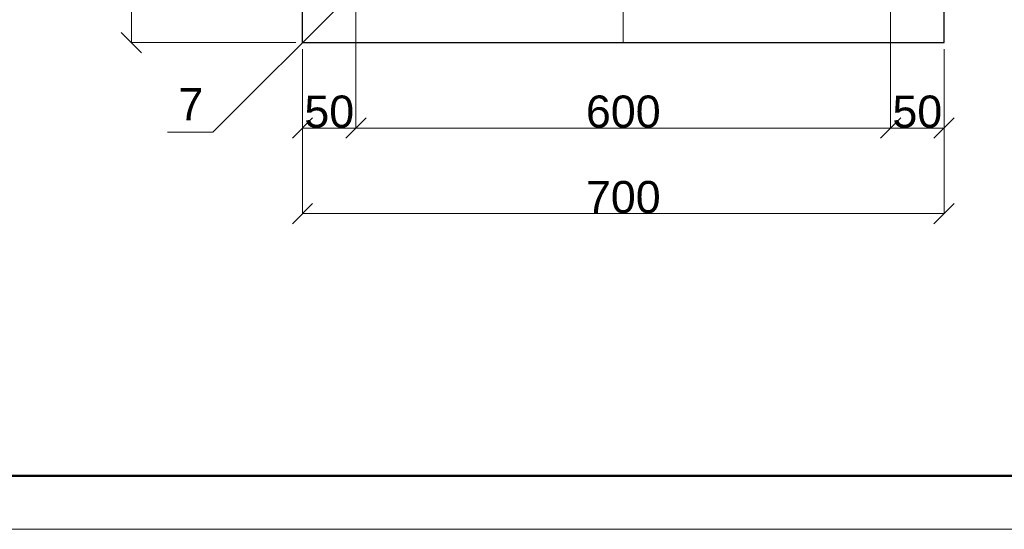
# Model space of a CAD drawing. Extents: x 352696 to 405256, y 4162769 to 4241487.
# Tile 7 of 149: x 404180 to 404272, y 4238346 to 4238394. Entities that reach past the tile are written whole.
import ezdxf

# ---------------------------------------------------------------- set-up
doc = ezdxf.new("R2010")
doc.units = 0
doc.header["$LTSCALE"] = 0.5
doc.header["$MEASUREMENT"] = 0
doc.linetypes.add('Штрихпунктирная', pattern=[670.277762, 352.777767, -176.388884, 0, -141.111112])
for name, color, linetype, lineweight in [('Text Blocks_Ном._пера__1', 7, 'Continuous', 0), ('АСО-оси_Ном._пера__1', 7, 'Continuous', 13), ('АСО-оси_Ном._пера__21', 7, 'Continuous', 25)]:
    doc.layers.add(name, color=color, linetype=linetype, lineweight=lineweight)
doc.layers.add('АСО-оси_Ном._пера__6', color=7, linetype='Continuous', lineweight=13, true_color=0x0000a0)
doc.layers.add('Измерение - Общий', color=7, linetype='Continuous')
doc.styles.add('СГЕНЕРИР_СТИЛЬ_1', font='arial.ttf')

# ---------------------------------------------------------------- blocks, each defined once
blk = doc.blocks.new('ARROWHEAD_6')
at = {"color": 0, "linetype": 'Continuous', "lineweight": 0}
for p, q in [((-0.5, -0.5), (0.5, 0.5)), ((0, 0), (-1, 0))]:
    blk.add_line(p, q, dxfattribs=at)

msp = doc.modelspace()

# ---------------------------------------------------------------- linework, layer by layer
at = {"lineweight": 0}
msp.add_lwpolyline([(403952.9956, 4238346.4678), (404546.9956, 4238346.4678), (404546.9956, 4238766.4678), (403952.9956, 4238766.4678)], close=True, dxfattribs=at)
at = {"color": 0, "linetype": 'Continuous', "lineweight": 50}
msp.add_lwpolyline([(403972.9956, 4238761.4678), (404541.9956, 4238761.4678), (404541.9956, 4238351.4678), (403972.9956, 4238351.4678)], close=True, dxfattribs=at)
at = {"layer": 'АСО-оси_Ном._пера__1', "linetype": 'Continuous'}
for p, q in [((404217.8741, 4238403.2037), (404198.2961, 4238383.6257)), ((404198.2961, 4238383.6257), (404194.0461, 4238383.6257))]:
    msp.add_line(p, q, dxfattribs=at)
at = {"layer": 'АСО-оси_Ном._пера__21', "linetype": 'Continuous', "lineweight": 30}
for p, q in [((404206.6809, 4238392.0105), (404206.6809, 4238452.0105)), ((404266.6809, 4238392.0105), (404266.6809, 4238452.0105)), ((404206.6809, 4238392.0105), (404266.6809, 4238392.0105))]:
    msp.add_line(p, q, dxfattribs=at)
at = {"layer": 'АСО-оси_Ном._пера__6', "linetype": 'Штрихпунктирная'}
msp.add_line((404236.6809, 4238452.0105), (404236.6809, 4238392.0105), dxfattribs=at)
at = {"layer": 'Измерение - Общий', "color": 174, "linetype": 'Continuous', "lineweight": 13, "true_color": 0x0000a0}
for p, q in [((404190.6809, 4238393.9105), (404190.6809, 4238450.1105)), ((404211.6809, 4238396.3855), (404211.6809, 4238384.0087)), ((404261.6809, 4238396.3855), (404261.6809, 4238384.0087)), ((404206.0559, 4238392.0105), (404190.6791, 4238392.0105)), ((404206.6809, 4238391.3855), (404206.6809, 4238376.0087)), ((404266.6809, 4238391.3855), (404266.6809, 4238376.0087)), ((404208.5809, 4238384.0105), (404209.7809, 4238384.0105)), ((404213.5809, 4238384.0105), (404259.7809, 4238384.0105)), ((404263.5809, 4238384.0105), (404264.7809, 4238384.0105)), ((404208.5809, 4238376.0105), (404264.7809, 4238376.0105))]:
    msp.add_line(p, q, dxfattribs=at)

# ---------------------------------------------------------------- block references
at = {"layer": 'Измерение - Общий', "color": 174, "linetype": 'Continuous', "lineweight": 13, "true_color": 0x0000a0, "xscale": 1.9, "yscale": 1.9, "zscale": 1.9}
for p, rotation in [((404190.6809, 4238392.0105), 270), ((404206.6809, 4238384.0105), 180), ((404211.6809, 4238384.0105), 180), ((404261.6809, 4238384.0105), 180), ((404206.6809, 4238376.0105), 180)]:
    msp.add_blockref('ARROWHEAD_6', p, dxfattribs=dict(at, rotation=rotation))
for p in [(404211.6809, 4238384.0105), (404261.6809, 4238384.0105), (404266.6809, 4238384.0105), (404266.6809, 4238376.0105)]:
    msp.add_blockref('ARROWHEAD_6', p, dxfattribs=at)

# ---------------------------------------------------------------- texts
at = {"layer": 'Text Blocks_Ном._пера__1', "lineweight": 30, "style": 'СГЕНЕРИР_СТИЛЬ_1'}
msp.add_text('7', height=3, dxfattribs=at).set_placement((404195.0799, 4238384.7506))
at = {"layer": 'Измерение - Общий', "color": 7, "linetype": 'Continuous', "lineweight": 13, "char_height": 3, "attachment_point": 5, "style": 'СГЕНЕРИР_СТИЛЬ_1'}
for s, insert in [('\\A1;50', (404209.1809, 4238385.5374)), ('\\A1;600', (404236.6809, 4238385.5374)), ('\\A1;50', (404264.1809, 4238385.5374)), ('\\A1;700', (404236.6809, 4238377.5417))]:
    msp.add_mtext(s, dxfattribs=dict(at, insert=insert))

doc.saveas('drawing.dxf')
